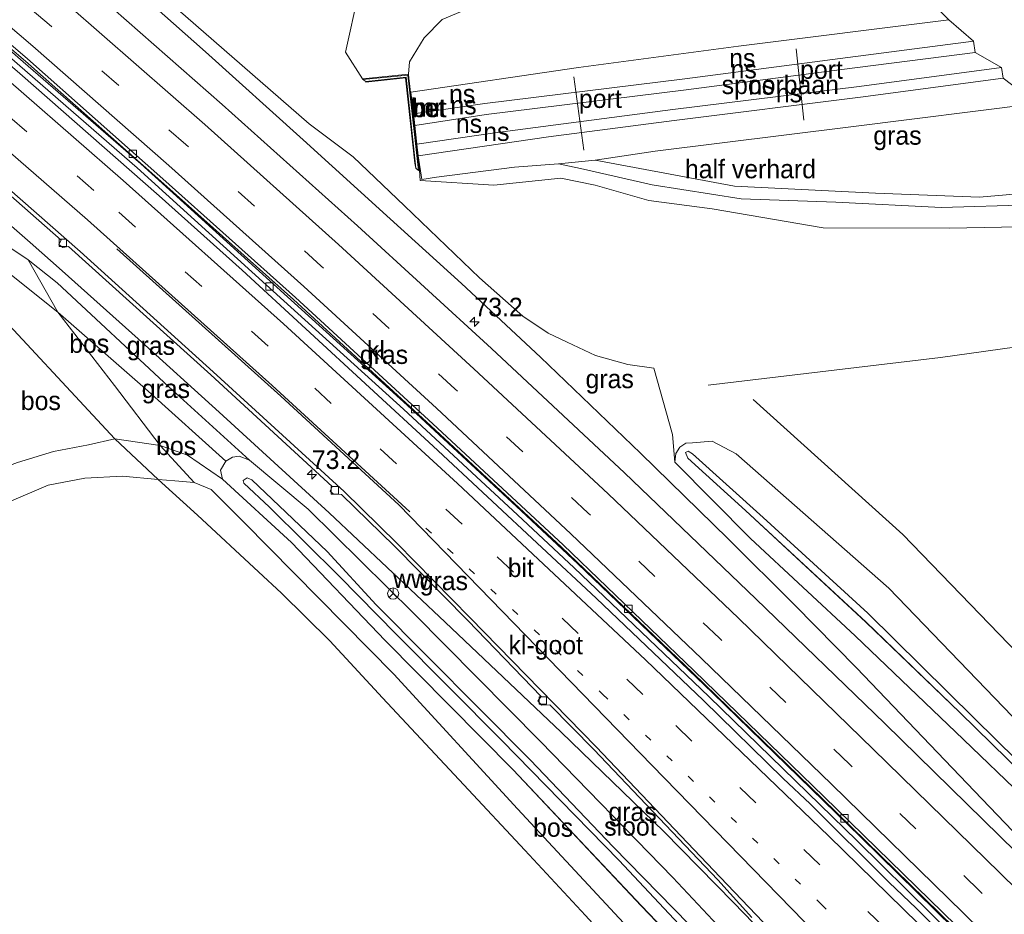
# Model space of a CAD drawing. Header units: millimetres. Extents: x 180000 to 190000, y 466229 to 468626.
# Tile 136 of 202: x 185170 to 185302, y 467972 to 468093. Entities that reach past the tile are written whole.
import ezdxf
from ezdxf.enums import TextEntityAlignment as Align

# ---------------------------------------------------------------- set-up
doc = ezdxf.new("R2010")
doc.units = ezdxf.units.MM
doc.linetypes.add('13strp', pattern=[4, 1, -3])
doc.linetypes.add('39strp', pattern=[12, 3, -9])
for name, color, linetype, lineweight in [('af-b5-muur', 8, 'muur', 18), ('af-bs-rasterhekwerk', 8, 'hekwerk', 18), ('as-bs-kilometr', 13, 'Continuous', 18), ('bp-b5-bomenstruiken', 93, 'Continuous', 18), ('bp-b5-bos', 93, 'Continuous', 18), ('bp-b5-grasland', 93, 'Continuous', 18), ('bw-bs-portaal', 8, 'Continuous', 18), ('bw-bs-rona', 8, 'Continuous', 18), ('gr-bs-geleiderail', 213, 'geleiderail', 18), ('gw-bs-grondwerklijn', 93, 'Continuous', 18), ('gw-bs-insteekwatergang', 93, 'Continuous', 18), ('gw-bs-kruinlijn', 93, 'Continuous', 18), ('gw-bs-teenlijn', 93, 'Continuous', 18), ('kd-bs-opnamedtmgrens', 173, 'Continuous', 18), ('mk-bs-13streep 0.45', 8, '13strp', 18), ('mk-bs-39streep 0.15', 8, '39strp', 18), ('mk-bs-streep 0.15', 8, 'Continuous', 18), ('og-b5-spoor', 253, 'Continuous', 18), ('og-b5-water', 153, 'Continuous', 18), ('og-bs-spoor', 253, 'Continuous', 18), ('vh-b5-verh_soort', 8, 'Continuous', 18), ('wh-bs-kolk', 8, 'Continuous', 18)]:
    doc.layers.add(name, color=color, linetype=linetype, lineweight=lineweight)
doc.styles.add('rtw_iso', font='iso-rtw.shx')
doc.linetypes.add('geleiderail', pattern='A,2,-1,[175,RTW.shx,S=0.5,R=0,X=0,Y=0],-1', length=4)
doc.linetypes.add('hekwerk', pattern='A,7,-1.5,[1,RTW.shx,S=0.75,R=0,X=0,Y=0],-1.5', length=10)
doc.linetypes.add('muur', pattern='A,8,-1,[6,RTW.shx,S=0.75,R=90,X=0,Y=0],-1', length=10)

# ---------------------------------------------------------------- blocks, each defined once
blk = doc.blocks.new('kolk')
blk.add_lwpolyline([(-0.5, -0.5), (0.5, -0.5), (0.5, 0.5), (-0.5, 0.5)], close=True)
blk = doc.blocks.new('wegwijzer')
for q in [(-0.53, -0.53), (0, 0.75), (0.53, -0.53)]:
    blk.add_line((0, 0), q)
blk.add_circle((0, 0), 0.75)
blk = doc.blocks.new('dtbattr')
at = {"style": 'rtw_iso'}
blk.add_attdef('TAG', (0.59, 0.87), '', height=2.5, dxfattribs=at)
blk = doc.blocks.new('dtbattr-r')
at = {"style": 'rtw_iso'}
blk.add_attdef('TAG', text='', height=2.5, dxfattribs=at).set_placement((0, 0), align=Align.MIDDLE_CENTER)
blk = doc.blocks.new('d33az_ACAD_1_FMEBLOCK30')
at = {"layer": 'bp-b5-grasland'}
for points in [[(-48.34, 52.54, 55.12), (-40.47, 45.97, 55.32), (-26.27, 31.97, 55.54), (-9.14, 14.67, 55.89), (8.67, -3.63, 56.12), (26.19, -22.31, 56.45), (47.5, -44.54, 56.66), (51.86, -49.81, 56.65), (52.25, -51, 56.67), (52.04, -52.03, 56.63), (51.34, -52.68, 56.62), (49.82, -53.08, 56.6), (48.01, -52.49, 56.63), (43.24, -48.54, 56.64), (22.18, -25.99, 56.45), (4.43, -7.47, 56.12), (-12.85, 10.87, 55.78), (-30.08, 28.26, 55.55), (-42.7, 41.47, 55.22), (-52, 49.99, 55.16), (-52.25, 51.2, 55.1), (-51.56, 52.43, 55.08), (-50.66, 52.98, 55.07), (-49.75, 53.08, 55.11)], [(46.29, -48.99, 56.18), (47.36, -49.91, 56.18), (48.04, -49.57, 56.18), (47.75, -48.68, 56.18), (43.68, -44.38, 56.08), (30.67, -30.39, 55.86), (16.97, -16.22, 55.53), (0.66, 0.48, 55.4), (-10.51, 12.14, 55.3), (-31.31, 33.08, 54.99), (-37.9, 40.26, 54.87), (-48.02, 49.92, 54.77), (-48.66, 50.18, 54.77), (-49.19, 49.81, 54.77), (-49.12, 49.48, 54.77), (-45.66, 46.25, 54.8), (-36.25, 36.9, 55.01), (-28.6, 29.11, 55.1), (-14.37, 14.8, 55.3), (1.45, -1.33, 55.5), (18.19, -19.21, 55.67), (33.98, -35.38, 55.98)]]:
    blk.add_polyline3d(points, close=True, dxfattribs=at)
blk = doc.blocks.new('d33az_ACAD_1_FMEBLOCK86')
at = {"layer": 'bp-b5-bos'}
for points in [[(-39.6, 43.23, 56.24), (-36.37, 41.53, 56.51), (-15.79, 23.44, 56.68), (16.29, -9.81, 56.98), (33.05, -27.55, 56.99), (44.21, -39.45, 56.58), (44.6, -41.39, 56.73), (44.61, -42.48, 56.73), (43.42, -43.22, 56.75), (42.66, -43.23, 56.75), (39.29, -41.07, 56.81), (31.83, -34.51, 56.82), (15.56, -18.96, 56.72), (2.23, -4.55, 56.41), (-5.71, 3.07, 56.38), (-20.33, 17.03, 56.29), (-34.4, 30.13, 56.13), (-44.61, 40.44, 56.07), (-44.49, 41.6, 56.05), (-43.95, 42.42, 56.04), (-43.13, 42.96, 56.02), (-42.25, 43.04, 56.04)], [(40.15, -39.14, 56.3), (42.23, -40.44, 56.3), (42.53, -40.24, 56.3), (42.76, -39.73, 56.3), (40.19, -38.32, 56.31), (33.4, -32.09, 56.33), (22.96, -21.2, 56.29), (15.76, -13.75, 56.16), (-4.25, 5.91, 55.98), (-18.63, 20.08, 55.72), (-32.7, 32.99, 55.63), (-42.22, 41.53, 55.67), (-42.82, 41.88, 55.67), (-43.16, 41.71, 55.67), (-42.88, 40.98, 55.67), (-35.11, 33.89, 55.65), (-18.86, 18.89, 55.65), (-6.22, 6.69, 55.9), (15.21, -14.24, 56.08), (31.82, -31.46, 56.36)]]:
    blk.add_polyline3d(points, close=True, dxfattribs=at)
blk = doc.blocks.new('dtbattr-l')
at = {"style": 'rtw_iso'}
blk.add_attdef('TAG', (0, 0), '', height=2.5, dxfattribs=at)
blk = doc.blocks.new('hecto')
for p, q in [((0, 0.625), (-0.625, 0)), ((0, -0.625), (0, 0.625)), ((-0.625, 0), (0.625, 0)), ((0.625, 0), (0, -0.625))]:
    blk.add_line(p, q)

msp = doc.modelspace()

# ---------------------------------------------------------------- linework, layer by layer
at = {"layer": 'af-b5-muur'}
msp.add_polyline3d([(185222.17, 468085.2, 46.47), (185222.23, 468084.65, 46.47), (185222.27, 468084.34, 54.06), (185223.63, 468072.27, 53.93), (185223.53, 468072.26, 53.93), (185222.17, 468084.33, 54.06), (185222.13, 468084.64, 54.06), (185222.08, 468085.09, 54.06), (185216.01, 468084.49, 54.06), (185215.96, 468084.59, 49.44)], close=True, dxfattribs=at)
at = {"layer": 'af-bs-rasterhekwerk'}
for points in [[(185216.44, 468084.14, 53.92), (185221.78, 468084.71, 53.92), (185223, 468073.23, 53.95)], [(185151.56, 468060.35, 46.19), (185152.04, 468056.22, 46.45), (185163.64, 468056.45, 53.7), (185164.2, 468055.88, 53.73), (185182.62, 468036.12, 54.68)], [(185380.56, 467935.92, 51.14), (185368.8, 467941.39, 57.27), (185333.17, 467976.45, 57.24), (185309.49, 468001.76, 57.36), (185288.76, 468023.25, 56.64), (185268.6, 468041.41, 56.59)], [(185182.62, 468036.12, 54.68), (185188.46, 468030.62, 55.52), (185193.73, 468025.83, 56.34), (185201.97, 468018.21, 56.63), (185205.05, 468015.35, 56.66), (185211.59, 468008.93, 56.81), (185218.66, 468001.23, 57.02), (185229.64, 467989.53, 57.38), (185237.84, 467980.73, 57.62), (185246.03, 467971.93, 57.71), (185254.25, 467962.96, 57.99), (185261.48, 467955, 58.11), (185271.52, 467943.67, 59.42), (185282.96, 467930.37, 59.81), (185289.47, 467923.01, 59.7), (185296.92, 467914.73, 58.92), (185305.5, 467905.25, 57.77)]]:
    msp.add_polyline3d(points, dxfattribs=at)
at = {"layer": 'bp-b5-bomenstruiken'}
msp.add_polyline3d([(185124.19, 468101.03, 53.91), (185137.13, 468089.43, 54.14), (185150.02, 468078.08, 54.05), (185153.66, 468073.7, 54.13), (185160.3, 468067.47, 54.19), (185161.79, 468066.34, 54.19), (185170.95, 468060.23, 54.35), (185174.92, 468053.15, 54.33), (185164.84, 468061.21, 53.87), (185164.83, 468061.31, 53.87), (185164.7, 468061.81, 53.78), (185152.27, 468060.49, 53.78), (185152.14, 468061.39, 53.78), (185150.2, 468076.29, 53.94), (185149.6, 468076.25, 53.69), (185135.95, 468074.1, 46.75), (185136.02, 468073.58, 46.75), (185136.04, 468073.48, 46.49), (185130.76, 468077.66, 46.88), (185123.22, 468084.07, 47.38), (185119, 468088.11, 47.55), (185115.32, 468091.54, 47.44), (185113.66, 468094.82, 47.93)], dxfattribs=at)
at = {"layer": 'bp-b5-bos'}
for points in [[(185215.45, 468096.11, 50.2), (185213.67, 468088.18, 51.28), (185215.96, 468084.59, 49.44), (185216.01, 468084.49, 54.06), (185216.43, 468084.24, 53.92), (185216.44, 468084.14, 53.92), (185221.78, 468084.71, 53.92), (185223, 468073.23, 53.95), (185223.17, 468072.58, 53.96), (185223.53, 468072.26, 53.93), (185223.63, 468072.27, 53.93), (185223.73, 468070.89, 54.58), (185233.67, 468070.27, 48), (185242.68, 468071.2, 46.82), (185247.32, 468070.29, 46.77), (185254.55, 468068.22, 46.78), (185263.08, 468067.09, 46.82), (185278.05, 468064.54, 46.82), (185295.07, 468064.48, 46.82), (185311.41, 468064.8, 47.02), (185321.28, 468067.18, 46.83), (185335.96, 468053.3, 55.7), (185409.54, 467978.89, 56.67), (185392.18, 467963.6, 57.17)], [(185335.72, 467965, 56.99), (185318.95, 467982.74, 56.98), (185286.88, 468015.99, 56.68), (185266.3, 468034.08, 56.51), (185263.07, 468035.78, 56.24), (185260.41, 468035.59, 56.04), (185259.54, 468035.51, 56.02), (185258.72, 468034.97, 56.04), (185258.17, 468034.15, 56.05), (185258.05, 468032.99, 56.07), (185257.72, 468036.68, 56), (185255.23, 468045.63, 55.76), (185251.71, 468046.12, 55.74), (185247.36, 468047.34, 55.74), (185243.53, 468049.14, 55.74), (185240.99, 468050.35, 55.7), (185237.55, 468052.63, 55.7), (185231.73, 468057.79, 55.69), (185221.62, 468067.51, 55.26), (185214.72, 468074.1, 55.29), (185208.77, 468078.53, 55.17), (185192.13, 468093.04, 54.99)], [(185192.31, 467868.14, 59.88), (185122.74, 468020.77, 55.8), (185152.64, 468022.32, 55.81), (185161.36, 468024.44, 55.93), (185168.69, 468027.77, 56), (185173.62, 468029.88, 56.02), (185178.55, 468030.83, 56.04), (185183.65, 468031.09, 56.04), (185188.46, 468030.62, 55.52), (185193.73, 468025.83, 56.34), (185201.97, 468018.21, 56.63), (185205.05, 468015.35, 56.66), (185211.59, 468008.93, 56.81), (185218.66, 468001.23, 57.02), (185229.64, 467989.53, 57.38), (185237.84, 467980.73, 57.62), (185246.03, 467971.93, 57.71)]]:
    msp.add_polyline3d(points, dxfattribs=at)
for points in [[(185182.56, 468043.29, 54.69), (185188.73, 468035.2, 54.73), (185182.62, 468036.12, 54.68), (185164.2, 468055.88, 53.73), (185164.84, 468061.21, 53.87), (185174.92, 468053.15, 54.33)], [(185149.69, 468026.28, 54.42), (185119.85, 468022.61, 55.38), (185117.32, 468025.11, 54.3), (185148.44, 468030.39, 54.27), (185154.25, 468033.15, 54.23), (185157.24, 468035.88, 54.23), (185160.15, 468039.2, 54.23), (185161.89, 468042.13, 54.16), (185163.2, 468046.59, 54.1), (185164.2, 468055.88, 53.73), (185182.62, 468036.12, 54.68), (185179.07, 468035.32, 54.75), (185174.33, 468034.41, 54.58), (185169.48, 468032.93, 54.55), (185161.8, 468030.12, 54.42), (185154.25, 468027.43, 54.41)], [(185182.62, 468036.12, 54.68), (185188.46, 468030.62, 55.52), (185183.65, 468031.09, 56.04), (185178.55, 468030.83, 56.04), (185173.62, 468029.88, 56.02), (185168.69, 468027.77, 56), (185161.36, 468024.44, 55.93), (185152.64, 468022.32, 55.81), (185122.74, 468020.77, 55.8), (185119.85, 468022.61, 55.38), (185149.69, 468026.28, 54.42), (185154.25, 468027.43, 54.41), (185161.8, 468030.12, 54.42), (185169.48, 468032.93, 54.55), (185174.33, 468034.41, 54.58), (185179.07, 468035.32, 54.75)], [(185188.73, 468035.2, 54.73), (185193.31, 468030.22, 55.99), (185190.71, 468030.47, 55.81), (185188.46, 468030.62, 55.52), (185182.62, 468036.12, 54.68)], [(185289.28, 467924.94, 59.4), (185289.47, 467923.01, 59.7), (185282.96, 467930.37, 59.81), (185271.52, 467943.67, 59.42), (185261.48, 467955, 58.11), (185254.25, 467962.96, 57.99), (185246.03, 467971.93, 57.71), (185237.84, 467980.73, 57.62), (185229.64, 467989.53, 57.38), (185218.66, 468001.23, 57.02), (185211.59, 468008.93, 56.81), (185205.05, 468015.35, 56.66), (185201.97, 468018.21, 56.63), (185193.73, 468025.83, 56.34), (185188.46, 468030.62, 55.52), (185190.71, 468030.47, 55.81), (185193.31, 468030.22, 55.99), (185195.57, 468029.29, 56.08), (185200.01, 468024.85, 56.18), (185220.2, 468004.42, 56.78), (185236.86, 467986.31, 57.38), (185259.49, 467961.94, 57.85), (185276.77, 467943.29, 58.62), (185288.27, 467930.01, 59.08)]]:
    msp.add_polyline3d(points, close=True, dxfattribs=at)
at = {"layer": 'bp-b5-grasland'}
for points in [[(185222.17, 468085.2, 46.47), (185215.96, 468084.59, 49.44), (185213.67, 468088.18, 51.28), (185215.45, 468096.11, 50.2), (185216.52, 468098.42, 50.68), (185220.35, 468100.71, 50.33), (185223.54, 468101.94, 49.76), (185229.54, 468104.08, 49.67), (185246.82, 468107.08, 49.73), (185277.1, 468110.16, 50.71), (185285.76, 468101.58, 46.86), (185275.21, 468100.86, 46.86), (185258.01, 468100.52, 46.84), (185247.33, 468099.25, 46.69), (185239.76, 468098.06, 46.65), (185235.08, 468096.43, 46.59), (185231.1, 468094.43, 46.59), (185226.69, 468092.58, 46.58), (185224.27, 468090.11, 46.58), (185222.32, 468086.86, 46.59)], [(185318.08, 468070.33, 46.77), (185299.1, 468068.65, 46.75), (185285.08, 468069.18, 46.65), (185266.07, 468070.15, 46.61), (185247.33, 468073.64, 46.73), (185255.39, 468074.86, 46.67), (185281.77, 468078.13, 46.82), (185306.78, 468081.29, 46.81)], [(185189.9, 468043.1, 54.93), (185200.76, 468033.22, 55.12), (185199.35, 468033.76, 55.11), (185198.44, 468033.66, 55.07), (185197.54, 468033.11, 55.08), (185187.1, 468042.52, 54.48), (185174.92, 468053.15, 54.33), (185170.95, 468060.23, 54.35), (185174.85, 468057.12, 54.66)], [(185196.85, 468031.88, 55.1), (185197.1, 468030.67, 55.16), (185192.38, 468033.92, 54.8), (185188.73, 468035.2, 54.73), (185182.56, 468043.29, 54.69), (185174.92, 468053.15, 54.33), (185187.1, 468042.52, 54.48), (185197.54, 468033.11, 55.08)]]:
    msp.add_polyline3d(points, close=True, dxfattribs=at)
for points in [[(185151.63, 468103.17, 54.28), (185170.58, 468086.98, 54.51), (185188.79, 468070.8, 54.86), (185206.66, 468054.86, 55.12), (185225.19, 468037.88, 55.43), (185242.74, 468021.56, 55.71), (185260.47, 468004.62, 55.9), (185277.9, 467987.68, 56.15), (185295.68, 467970.29, 56.39)], [(185275.29, 467958.37, 56.45), (185257.77, 467977.05, 56.12), (185239.96, 467995.35, 55.89), (185222.83, 468012.65, 55.54), (185208.63, 468026.65, 55.32), (185200.76, 468033.22, 55.12), (185189.9, 468043.1, 54.93), (185174.85, 468057.12, 54.66), (185170.95, 468060.23, 54.35), (185161.79, 468066.34, 54.19), (185160.3, 468067.47, 54.19), (185153.66, 468073.7, 54.13), (185150.02, 468078.08, 54.05), (185137.13, 468089.43, 54.14), (185124.19, 468101.03, 53.91)], [(185301.18, 467962.34, 56.8), (185290.55, 467972.92, 56.66), (185286.93, 467976.37, 56.65), (185276.28, 467986.94, 56.48), (185272.66, 467990.38, 56.44), (185261.93, 468000.86, 56.25), (185247.46, 468014.67, 56.05), (185225.5, 468035.11, 55.75), (185199.77, 468058.83, 55.35), (185188.58, 468068.82, 55.17), (185169.8, 468085.32, 54.88), (185150.82, 468101.6, 54.52)], [(185285.76, 468101.58, 46.86), (185294.97, 468092.52, 46.76), (185266.64, 468088.98, 46.73), (185245.05, 468086.12, 46.73), (185222.49, 468082.81, 46.6), (185222.82, 468079.86, 46.91), (185223, 468078.32, 46.91), (185223.28, 468075.81, 47.04), (185223.46, 468074.2, 47.05), (185223.95, 468071.05, 46.67), (185225.93, 468071.33, 46.67), (185236.46, 468072.7, 46.67), (185242.39, 468073.14, 46.64), (185245.33, 468072.5, 46.64), (185254.98, 468070.3, 46.69), (185266.99, 468068.43, 46.68), (185279.76, 468067.99, 46.65), (185293.99, 468067.26, 46.71), (185305.95, 468067.61, 46.65)], [(185321.8, 467962.94, 56.94), (185304.04, 467980.45, 56.75), (185286.33, 467997.78, 56.47), (185268.98, 468014.58, 56.26), (185251.28, 468031.52, 55.97), (185233.37, 468048.26, 55.83), (185215.28, 468064.79, 55.58), (185197.05, 468081.14, 55.2), (185178.64, 468097.32, 54.86)], [(185192.13, 468093.04, 54.99), (185208.77, 468078.53, 55.17), (185214.72, 468074.1, 55.29), (185221.62, 468067.51, 55.26), (185231.73, 468057.79, 55.69), (185237.55, 468052.63, 55.7), (185240.99, 468050.35, 55.7), (185243.53, 468049.14, 55.74), (185247.36, 468047.34, 55.74), (185251.71, 468046.12, 55.74), (185255.23, 468045.63, 55.76), (185257.72, 468036.68, 56), (185258.05, 468032.99, 56.07), (185268.26, 468022.68, 56.13), (185282.34, 468009.57, 56.29), (185296.95, 467995.62, 56.38), (185304.89, 467988, 56.41), (185318.23, 467973.59, 56.72), (185339.51, 467951.56, 56.88)], [(185141.16, 468092.6, 54.18), (185152.35, 468082.92, 54.25), (185151.79, 468082.37, 54.25), (185152.2, 468082, 54.25), (185153.3, 468082.1, 54.33), (185159.93, 468076.41, 54.45), (185175.38, 468062.88, 54.76), (185175.08, 468062.29, 54.76), (185175.58, 468061.86, 54.76), (185176.35, 468062, 54.77), (185195.56, 468044.74, 55.16), (185211.9, 468029.69, 55.33), (185211.61, 468029.06, 55.35), (185212.04, 468028.7, 55.35), (185213.15, 468028.62, 55.37), (185220.27, 468021.65, 55.57), (185230.17, 468011.63, 55.68), (185240.04, 468001.4, 55.82), (185239.6, 468000.81, 55.78), (185240.1, 468000.25, 55.78), (185241.21, 468000.31, 55.8), (185247.14, 467994.26, 55.89), (185263.83, 467976.71, 56.05), (185268.4, 467971.66, 56.09)], [(185311.41, 468064.8, 47.02), (185295.07, 468064.48, 46.82), (185278.05, 468064.54, 46.82), (185263.08, 468067.09, 46.82), (185254.55, 468068.22, 46.78), (185247.32, 468070.29, 46.77), (185242.68, 468071.2, 46.82), (185233.67, 468070.27, 48), (185223.73, 468070.89, 54.58), (185223.63, 468072.27, 53.93), (185222.27, 468084.34, 54.06), (185222.23, 468084.65, 46.47), (185222.17, 468085.2, 46.47), (185222.32, 468086.86, 46.59), (185224.27, 468090.11, 46.58), (185226.69, 468092.58, 46.58)], [(185259.49, 467961.94, 57.85), (185236.86, 467986.31, 57.38), (185220.2, 468004.42, 56.78), (185200.01, 468024.85, 56.18), (185195.57, 468029.29, 56.08), (185193.31, 468030.22, 55.99), (185188.73, 468035.2, 54.73), (185192.38, 468033.92, 54.8), (185197.1, 468030.67, 55.16), (185206.4, 468022.15, 55.22), (185219.02, 468008.94, 55.55), (185236.25, 467991.55, 55.78), (185253.54, 467973.21, 56.12), (185271.28, 467954.69, 56.45)]]:
    msp.add_polyline3d(points, dxfattribs=at)
at = {"layer": 'bw-bs-portaal'}
for points in [[(185275.45, 468079.04, 54.42), (185274.4, 468088.63, 54.42)], [(185245.8, 468075, 53.55), (185244.45, 468084.84, 53.55)]]:
    msp.add_polyline3d(points, dxfattribs=at)
at = {"layer": 'gr-bs-geleiderail'}
for points in [[(185111.62, 468158.63, 53.88), (185118.12, 468152.87, 54.36), (185123.3, 468148.39, 54.56), (185125.78, 468146.22, 54.79), (185130.91, 468142.09, 54.79), (185144.45, 468131.11, 54.86), (185156.49, 468121.12, 55.15), (185169.94, 468109.91, 55.24), (185182.28, 468099.34, 55.33), (185194.83, 468088.21, 55.46), (185207.98, 468076.38, 55.83), (185219.68, 468065.74, 56.18), (185229.29, 468057.04, 56.17), (185239.96, 468047.1, 56.36), (185253.43, 468034.16, 56.75), (185265.24, 468022.66, 56.92), (185274.15, 468013.74, 57.24), (185282.53, 468005.27, 57.32), (185299.41, 467987.64, 57.48), (185316.01, 467970.29, 57.61), (185329.41, 467956.47, 57.59), (185346.26, 467939.67, 57.5)], [(185099.01, 468144.89, 54.22), (185104.29, 468140.77, 54.35), (185122.86, 468125.92, 54.63), (185142.75, 468109.55, 55), (185157.98, 468096.68, 55.08), (185169.8, 468086.35, 55.33), (185185.63, 468072.61, 55.67), (185203, 468056.86, 55.91), (185221.48, 468040.11, 56.3), (185236.86, 468025.89, 56.39), (185244.49, 468018.75, 56.58), (185262.61, 468001.42, 56.66), (185282.61, 467981.98, 57.16), (185302.66, 467962.25, 57.44), (185336.6, 467928.78, 57.55)], [(185099.5, 468145.42, 54.26), (185104.74, 468141.34, 54.39), (185123.31, 468126.47, 54.67), (185143.21, 468110.1, 55.04), (185158.45, 468097.22, 55.13), (185170.27, 468086.89, 55.37), (185186.11, 468073.15, 55.71), (185203.48, 468057.4, 55.95), (185221.97, 468040.64, 56.34), (185237.35, 468026.42, 56.43), (185244.99, 468019.27, 56.62), (185263.11, 468001.93, 56.7), (185283.11, 467982.49, 57.2), (185303.16, 467962.76, 57.49), (185337.1, 467929.29, 57.59)], [(185087.44, 468132.28, 53.78), (185096.8, 468124.9, 54.02), (185113.7, 468111.38, 54.35), (185131.93, 468096.37, 54.66), (185150.14, 468080.96, 54.9), (185171.18, 468062.55, 55.27), (185175.51, 468058.73, 55.32), (185185.77, 468049.58, 55.26), (185196.65, 468039.71, 55.6), (185211.46, 468026.16, 55.84), (185227.1, 468011.41, 56.13), (185242.73, 467996.63, 56.41), (185256.57, 467983.24, 56.74), (185265.97, 467973.67, 56.84), (185276.68, 467962.57, 56.98), (185290.39, 467948.76, 57.11), (185306.51, 467932.62, 57.2), (185326.46, 467912.75, 57.4)]]:
    msp.add_polyline3d(points, dxfattribs=at)
at = {"layer": 'gw-bs-grondwerklijn'}
msp.add_polyline3d([(185335.96, 468053.3, 55.7), (185322.43, 468051.07, 56.29), (185293.83, 468047.06, 56.04), (185262.54, 468043.35, 56.64)], dxfattribs=at)
at = {"layer": 'gw-bs-insteekwatergang'}
for points in [[(185263.07, 468035.78, 56.24), (185260.41, 468035.59, 56.04), (185259.54, 468035.51, 56.02), (185258.72, 468034.97, 56.04), (185258.17, 468034.15, 56.05), (185258.05, 468032.99, 56.07), (185268.26, 468022.68, 56.13), (185282.34, 468009.57, 56.29), (185296.95, 467995.62, 56.38), (185304.89, 467988, 56.41), (185318.23, 467973.59, 56.72), (185334.49, 467958.04, 56.82), (185341.96, 467951.48, 56.81), (185345.33, 467949.32, 56.75), (185346.08, 467949.33, 56.75), (185347.27, 467950.07, 56.73), (185347.27, 467951.16, 56.73), (185346.87, 467953.1, 56.58), (185335.72, 467965, 56.99), (185318.95, 467982.74, 56.98), (185286.88, 468015.99, 56.68), (185266.3, 468034.08, 56.51), (185263.07, 468035.78, 56.24)], [(185296.6, 467936.14, 56.66), (185300.96, 467930.87, 56.65), (185301.35, 467929.68, 56.67), (185301.14, 467928.65, 56.63), (185300.44, 467928, 56.62), (185298.92, 467927.6, 56.6), (185297.11, 467928.19, 56.63), (185292.34, 467932.14, 56.64), (185271.28, 467954.69, 56.45), (185253.54, 467973.21, 56.12), (185236.25, 467991.55, 55.78), (185219.02, 468008.94, 55.55), (185206.4, 468022.15, 55.22), (185197.1, 468030.67, 55.16), (185196.85, 468031.88, 55.1), (185197.54, 468033.11, 55.08), (185198.44, 468033.66, 55.07), (185199.35, 468033.76, 55.11), (185200.76, 468033.22, 55.12), (185208.63, 468026.65, 55.32)], [(185296.6, 467936.14, 56.66), (185275.29, 467958.37, 56.45), (185257.77, 467977.05, 56.12), (185239.96, 467995.35, 55.89), (185222.83, 468012.65, 55.54), (185208.63, 468026.65, 55.32)]]:
    msp.add_polyline3d(points, dxfattribs=at)
at = {"layer": 'gw-bs-kruinlijn'}
for points in [[(185255.23, 468045.63, 55.76), (185251.71, 468046.12, 55.74), (185247.36, 468047.34, 55.74), (185243.53, 468049.14, 55.74), (185240.99, 468050.35, 55.7), (185237.55, 468052.63, 55.7), (185231.73, 468057.79, 55.69), (185221.62, 468067.51, 55.26), (185214.72, 468074.1, 55.29), (185208.77, 468078.53, 55.17), (185192.13, 468093.04, 54.99), (185176.98, 468106.15, 54.73), (185161.56, 468119.44, 54.61), (185146.17, 468131.75, 54.34), (185128.63, 468145.87, 54.1), (185114.18, 468157.46, 53.75), (185112.07, 468159.12, 53.73)], [(185200.76, 468033.22, 55.12), (185189.9, 468043.1, 54.93), (185174.85, 468057.12, 54.66), (185170.95, 468060.23, 54.35), (185161.79, 468066.34, 54.19), (185160.3, 468067.47, 54.19), (185153.66, 468073.7, 54.13), (185150.02, 468078.08, 54.05), (185137.13, 468089.43, 54.14)], [(185122.74, 468020.77, 55.8), (185152.64, 468022.32, 55.81), (185161.36, 468024.44, 55.93), (185168.69, 468027.77, 56), (185173.62, 468029.88, 56.02), (185178.55, 468030.83, 56.04), (185183.65, 468031.09, 56.04), (185188.46, 468030.62, 55.52), (185190.71, 468030.47, 55.81), (185193.31, 468030.22, 55.99), (185195.57, 468029.29, 56.08), (185200.01, 468024.85, 56.18), (185220.2, 468004.42, 56.78), (185236.86, 467986.31, 57.38), (185259.49, 467961.94, 57.85), (185276.77, 467943.29, 58.62), (185288.27, 467930.01, 59.08), (185293.83, 467923.59, 59.31), (185298.57, 467918.89, 59.01), (185301.25, 467916.45, 58.55)]]:
    msp.add_polyline3d(points, dxfattribs=at)
at = {"layer": 'gw-bs-teenlijn'}
for points in [[(185222.17, 468085.2, 46.47), (185222.32, 468086.86, 46.59), (185224.27, 468090.11, 46.58), (185226.69, 468092.58, 46.58), (185231.1, 468094.43, 46.59)], [(185164.84, 468061.21, 53.87), (185174.92, 468053.15, 54.33), (185187.1, 468042.52, 54.48), (185197.54, 468033.11, 55.08)], [(185119.85, 468022.61, 55.38), (185149.69, 468026.28, 54.42), (185154.25, 468027.43, 54.41), (185161.8, 468030.12, 54.42), (185169.48, 468032.93, 54.55), (185174.33, 468034.41, 54.58), (185179.07, 468035.32, 54.75), (185182.62, 468036.12, 54.68)], [(185197.1, 468030.67, 55.16), (185192.38, 468033.92, 54.8), (185188.73, 468035.2, 54.73), (185182.62, 468036.12, 54.68)]]:
    msp.add_polyline3d(points, dxfattribs=at)
at = {"layer": 'kd-bs-opnamedtmgrens'}
msp.add_polyline3d([(185417.42, 467971.32, 51.26), (185409.54, 467978.89, 56.67), (185335.96, 468053.3, 55.7), (185321.28, 468067.18, 46.83), (185319.2, 468069.21, 46.69), (185318.08, 468070.33, 46.77), (185306.78, 468081.29, 46.81), (185302.29, 468084.66, 47.21), (185302.08, 468086.12, 47.21), (185298.5, 468088.15, 47.09), (185298.29, 468089.64, 47.09), (185294.97, 468092.52, 46.76), (185285.76, 468101.58, 46.86), (185277.1, 468110.16, 50.71), (185274.84, 468112.23, 50.44), (185270.43, 468115.49, 48.29), (185266.23, 468120.09, 48.52), (185263.09, 468123.03, 48.38), (185260.06, 468126.17, 48.45), (185246.77, 468136.88, 53.4), (185189.27, 468183.33, 51.58), (185185.96, 468186.25, 51.48), (185157.83, 468208.99, 50.49)], dxfattribs=at)
at = {"layer": 'mk-bs-13streep 0.45'}
msp.add_polyline3d([(185224.52, 468024.09, 55.68), (185248.31, 468001.75, 56.06), (185277.73, 467973.5, 56.49), (185310.27, 467941.53, 56.92), (185342.82, 467908.98, 57.32), (185367.08, 467884.42, 57.61)], dxfattribs=at)
at = {"layer": 'mk-bs-39streep 0.15'}
for points in [[(185377.59, 467897.1, 57.56), (185368.49, 467906.3, 57.44), (185351.31, 467923.59, 57.3), (185333.99, 467940.86, 57.08), (185316.57, 467958.06, 56.95), (185299.12, 467975.21, 56.72), (185281.64, 467992.24, 56.51), (185264.05, 468009.27, 56.24), (185246.34, 468026.17, 56), (185228.41, 468042.84, 55.77), (185210.37, 468059.41, 55.44), (185192.15, 468075.76, 55.19), (185173.76, 468091.89, 54.91), (185155.13, 468107.82, 54.65), (185136.33, 468123.53, 54.29), (185117.36, 468138.94, 53.97), (185103.58, 468149.87, 53.74)], [(185094.81, 468140.31, 53.54), (185097.83, 468137.96, 53.59), (185117.57, 468122.23, 53.94), (185136.92, 468106.34, 54.26), (185159.43, 468087.3, 54.65), (185183.16, 468066.64, 55.07), (185209.55, 468042.92, 55.48), (185234.13, 468020.22, 55.86), (185258.17, 467997.5, 56.23), (185288.17, 467968.5, 56.67), (185317, 467940.06, 57.05), (185351.29, 467905.69, 57.46), (185369.45, 467887.28, 57.67)]]:
    msp.add_polyline3d(points, dxfattribs=at)
at = {"layer": 'mk-bs-streep 0.15'}
for points in [[(185379.94, 467899.94, 57.42), (185371.06, 467908.93, 57.37), (185353.89, 467926.2, 57.33), (185336.76, 467943.29, 57.05), (185319.06, 467960.77, 56.89), (185301.83, 467977.69, 56.68), (185284.75, 467994.33, 56.51), (185266.61, 468011.97, 56.26), (185249.08, 468028.69, 55.98), (185230.99, 468045.52, 55.77), (185212.73, 468062.27, 55.51), (185194.71, 468078.44, 55.21), (185176.22, 468094.59, 55.01), (185157.73, 468110.44, 54.74), (185138.73, 468126.31, 54.41), (185119.83, 468141.63, 54.03), (185106.07, 468152.58, 53.77)], [(185375.27, 467894.3, 57.55), (185366.34, 467903.36, 57.44), (185349.23, 467920.53, 57.31), (185331.54, 467938.2, 57.02), (185314.28, 467955.21, 56.76), (185296.88, 467972.28, 56.57), (185279.15, 467989.6, 56.35), (185261.63, 468006.54, 56.06), (185244.02, 468023.34, 55.84), (185225.93, 468040.23, 55.44), (185208.05, 468056.64, 55.24), (185189.87, 468072.92, 55), (185171.56, 468088.97, 54.73), (185152.8, 468105.02, 54.47), (185134.1, 468120.63, 54.14), (185115.16, 468136.04, 53.7), (185101.09, 468147.16, 53.61)], [(185097.23, 468142.94, 53.65), (185106.38, 468135.79, 53.82), (185124.82, 468120.96, 54.13), (185143.32, 468105.65, 54.44), (185163.63, 468088.42, 54.79), (185183.75, 468070.88, 55.13), (185205.34, 468051.59, 55.45), (185228.77, 468030.11, 55.82), (185254.08, 468006.34, 56.21), (185278.8, 467982.6, 56.58), (185306.86, 467955.19, 56.96), (185341.11, 467921.06, 57.39), (185371.76, 467890.07, 57.77)], [(185092.38, 468137.66, 53.43), (185093.91, 468136.48, 53.46), (185114.76, 468119.87, 53.82), (185133.99, 468104.11, 54.16), (185156.75, 468084.87, 54.56), (185178.92, 468065.59, 54.95), (185203.81, 468043.29, 55.34), (185222.33, 468026.29, 55.64)], [(185182.89, 468061.69, 55.01), (185204.98, 468041.85, 55.36), (185220.88, 468027.22, 55.62), (185254.97, 467992.18, 56.13), (185289.11, 467957.13, 56.6), (185323.75, 467922.67, 57.04), (185357.3, 467888.9, 57.45), (185364.59, 467881.41, 57.54)]]:
    msp.add_polyline3d(points, dxfattribs=at)
at = {"layer": 'og-b5-spoor'}
msp.add_polyline3d([(185225.93, 468071.33, 46.67), (185223.95, 468071.05, 46.67), (185223.46, 468074.2, 47.05), (185223.28, 468075.81, 47.04), (185223, 468078.32, 46.91), (185222.82, 468079.86, 46.91), (185222.49, 468082.81, 46.6), (185245.05, 468086.12, 46.73), (185266.64, 468088.98, 46.73), (185294.97, 468092.52, 46.76), (185298.29, 468089.64, 47.09), (185298.5, 468088.15, 47.09), (185302.08, 468086.12, 47.21), (185302.29, 468084.66, 47.21), (185306.78, 468081.29, 46.81), (185281.77, 468078.13, 46.82), (185255.39, 468074.86, 46.67), (185247.33, 468073.64, 46.73), (185242.39, 468073.14, 46.64), (185236.46, 468072.7, 46.67)], close=True, dxfattribs=at)
at = {"layer": 'og-b5-water'}
for points in [[(185345.19, 467952.3, 56.3), (185344.89, 467952.11, 56.3), (185342.81, 467953.41, 56.3), (185334.48, 467961.09, 56.36), (185317.87, 467978.31, 56.08), (185296.44, 467999.24, 55.9), (185283.81, 468011.44, 55.65), (185267.56, 468026.44, 55.65), (185259.79, 468033.52, 55.67), (185259.5, 468034.26, 55.67), (185259.84, 468034.43, 55.67), (185260.45, 468034.08, 55.67), (185269.96, 468025.54, 55.63), (185284.04, 468012.63, 55.72), (185298.42, 467998.45, 55.98), (185318.42, 467978.8, 56.16), (185325.62, 467971.35, 56.29), (185336.07, 467960.46, 56.33), (185342.85, 467954.23, 56.31), (185345.42, 467952.82, 56.3)], [(185297.14, 467931.11, 56.18), (185296.46, 467930.77, 56.18), (185295.39, 467931.69, 56.18), (185283.08, 467945.3, 55.98), (185267.29, 467961.47, 55.67), (185250.55, 467979.35, 55.5), (185234.73, 467995.48, 55.3), (185220.5, 468009.79, 55.1), (185212.85, 468017.58, 55.01), (185203.44, 468026.93, 54.8), (185199.98, 468030.16, 54.77), (185199.91, 468030.49, 54.77), (185200.44, 468030.86, 54.77), (185201.08, 468030.6, 54.77), (185211.2, 468020.94, 54.87), (185217.79, 468013.76, 54.99), (185238.59, 467992.82, 55.3), (185249.76, 467981.16, 55.4), (185266.07, 467964.46, 55.53), (185279.77, 467950.29, 55.86), (185292.78, 467936.3, 56.08), (185296.85, 467932, 56.18)]]:
    msp.add_polyline3d(points, close=True, dxfattribs=at)
at = {"layer": 'og-bs-spoor'}
for points in [[(185298.29, 468089.64, 47.09), (185280.32, 468087.35, 46.97), (185259.38, 468084.61, 46.91), (185232.43, 468081.27, 46.91)], [(185298.5, 468088.15, 47.09), (185280.53, 468085.86, 46.97), (185259.58, 468083.11, 46.91), (185232.61, 468079.77, 46.91)], [(185302.08, 468086.12, 47.21), (185282.88, 468083.57, 47.12), (185257.77, 468080.44, 47.05), (185233.82, 468077.32, 47.04)], [(185302.29, 468084.66, 47.21), (185283.08, 468082.11, 47.12), (185257.96, 468078.97, 47.05), (185241.02, 468076.76, 47.05)], [(185222.82, 468079.86, 46.91), (185232.43, 468081.27, 46.91)], [(185223, 468078.32, 46.91), (185232.61, 468079.77, 46.91)], [(185223.28, 468075.81, 47.04), (185233.82, 468077.32, 47.04)], [(185223.46, 468074.2, 47.05), (185241.02, 468076.76, 47.05)]]:
    msp.add_polyline3d(points, dxfattribs=at)
at = {"layer": 'vh-b5-verh_soort'}
for points in [[(185151.89, 468103.52, 54.33), (185170.86, 468087.27, 54.58), (185189.08, 468071.12, 54.93), (185206.95, 468055.16, 55.17), (185225.44, 468038.14, 55.49), (185243, 468021.86, 55.76), (185260.67, 468004.87, 55.97), (185278.13, 467987.96, 56.26), (185295.94, 467970.56, 56.46), (185313.86, 467952.74, 56.81), (185319.61, 467947.07, 56.79), (185320.29, 467946.25, 56.89), (185320.16, 467946.09, 56.89), (185313.66, 467952.58, 56.75), (185295.68, 467970.29, 56.39), (185277.9, 467987.68, 56.15), (185260.47, 468004.62, 55.9), (185242.74, 468021.56, 55.71), (185225.19, 468037.88, 55.43), (185206.66, 468054.86, 55.12), (185188.79, 468070.8, 54.86), (185170.58, 468086.98, 54.51), (185151.63, 468103.17, 54.28)], [(185295.94, 467970.56, 56.46), (185278.13, 467987.96, 56.26), (185260.67, 468004.87, 55.97), (185243, 468021.86, 55.76), (185225.44, 468038.14, 55.49), (185206.95, 468055.16, 55.17), (185189.08, 468071.12, 54.93), (185170.86, 468087.27, 54.58), (185151.89, 468103.52, 54.33)], [(185150.82, 468101.6, 54.52), (185169.8, 468085.32, 54.88), (185188.58, 468068.82, 55.17), (185199.77, 468058.83, 55.35), (185225.5, 468035.11, 55.75), (185247.46, 468014.67, 56.05), (185261.93, 468000.86, 56.25), (185272.66, 467990.38, 56.44), (185276.28, 467986.94, 56.48), (185286.93, 467976.37, 56.65), (185290.55, 467972.92, 56.66), (185301.18, 467962.34, 56.8)], [(185178.64, 468097.32, 54.86), (185197.05, 468081.14, 55.2), (185215.28, 468064.79, 55.58), (185233.37, 468048.26, 55.83), (185251.28, 468031.52, 55.97), (185268.98, 468014.58, 56.26), (185286.33, 467997.78, 56.47), (185304.04, 467980.45, 56.75), (185321.8, 467962.94, 56.94)], [(185280.55, 467959.96, 56.36), (185264.14, 467977.09, 56.09), (185247.45, 467994.62, 55.88), (185230.49, 468012.03, 55.71), (185220.59, 468022.08, 55.6), (185213.5, 468029, 55.41), (185195.84, 468045.14, 55.18), (185177.95, 468061.34, 54.93), (185160.22, 468076.81, 54.49), (185141.42, 468092.96, 54.21)], [(185141.42, 468092.96, 54.21), (185160.22, 468076.81, 54.49), (185177.95, 468061.34, 54.93), (185195.84, 468045.14, 55.18), (185213.5, 468029, 55.41), (185220.59, 468022.08, 55.6), (185230.49, 468012.03, 55.71), (185247.45, 467994.62, 55.88), (185264.14, 467977.09, 56.09), (185280.55, 467959.96, 56.36)], [(185268.4, 467971.66, 56.09), (185263.83, 467976.71, 56.05), (185247.14, 467994.26, 55.89), (185241.21, 468000.31, 55.8), (185240.1, 468000.25, 55.78), (185239.6, 468000.81, 55.78), (185240.04, 468001.4, 55.82), (185230.17, 468011.63, 55.68), (185220.27, 468021.65, 55.57), (185213.15, 468028.62, 55.37), (185212.04, 468028.7, 55.35), (185211.61, 468029.06, 55.35), (185211.9, 468029.69, 55.33), (185195.56, 468044.74, 55.16), (185176.35, 468062, 54.77), (185175.58, 468061.86, 54.76), (185175.08, 468062.29, 54.76), (185175.38, 468062.88, 54.76), (185159.93, 468076.41, 54.45), (185153.3, 468082.1, 54.33), (185152.2, 468082, 54.25), (185151.79, 468082.37, 54.25), (185152.35, 468082.92, 54.25), (185141.16, 468092.6, 54.18)]]:
    msp.add_polyline3d(points, dxfattribs=at)
for points in [[(185222.08, 468085.09, 54.06), (185222.13, 468084.64, 54.06), (185222.17, 468084.33, 54.06), (185223.53, 468072.26, 53.93), (185223.17, 468072.58, 53.96), (185221.87, 468084.82, 53.92), (185216.43, 468084.24, 53.92), (185216.01, 468084.49, 54.06)], [(185221.87, 468084.82, 53.92), (185223.17, 468072.58, 53.96), (185223, 468073.23, 53.95), (185221.78, 468084.71, 53.92), (185216.44, 468084.14, 53.92), (185216.43, 468084.24, 53.92)], [(185285.08, 468069.18, 46.65), (185299.1, 468068.65, 46.75), (185318.08, 468070.33, 46.77), (185319.2, 468069.21, 46.69), (185305.95, 468067.61, 46.65), (185293.99, 468067.26, 46.71), (185279.76, 468067.99, 46.65), (185266.99, 468068.43, 46.68), (185254.98, 468070.3, 46.69), (185245.33, 468072.5, 46.64), (185242.39, 468073.14, 46.64), (185247.33, 468073.64, 46.73), (185266.07, 468070.15, 46.61)]]:
    msp.add_polyline3d(points, close=True, dxfattribs=at)

# ---------------------------------------------------------------- block references
at = {"layer": 'af-b5-muur'}
ref = msp.add_blockref('dtbattr-r', (185222.85, 468078.73, 52.05), dxfattribs=at)
ref.add_attrib('TAG', 'mr', dxfattribs={"layer": '0', "height": 2.5, "style": 'rtw_iso'}).set_placement((185222.85, 468078.73, 52.05), align=Align.BOTTOM_LEFT)
at = {"layer": 'as-bs-kilometr'}
ref = msp.add_blockref('dtbattr', (185231.05, 468051.86, 55.86), dxfattribs=at)
ref.add_attrib('TAG', '73.2', dxfattribs={"layer": '0', "height": 2.5, "style": 'rtw_iso'}).set_placement((185231.05, 468051.86, 55.86), align=Align.BOTTOM_LEFT)
for p in [(185231.05, 468051.86, 55.86), (185209.14, 468031.3, 55.38)]:
    msp.add_blockref('hecto', p, dxfattribs=at)
ref = msp.add_blockref('dtbattr', (185209.14, 468031.3, 55.38), dxfattribs=at)
ref.add_attrib('TAG', '73.2', dxfattribs={"layer": '0', "height": 2.5, "style": 'rtw_iso'}).set_placement((185209.14, 468031.3, 55.38), align=Align.BOTTOM_LEFT)
at = {"layer": 'bp-b5-bos'}
ref = msp.add_blockref('dtbattr-r', (185176.46, 468046.94, 54.34), dxfattribs=at)
ref.add_attrib('TAG', 'bos', dxfattribs={"layer": '0', "height": 2.5, "style": 'rtw_iso'}).set_placement((185176.46, 468046.94, 54.34), align=Align.BOTTOM_LEFT)
ref = msp.add_blockref('dtbattr-r', (185169.94, 468039.24, 54.4), dxfattribs=at)
ref.add_attrib('TAG', 'bos', dxfattribs={"layer": '0', "height": 2.5, "style": 'rtw_iso'}).set_placement((185169.94, 468039.24, 54.4), align=Align.BOTTOM_LEFT)
ref = msp.add_blockref('dtbattr-r', (185188.17, 468033.17, 55.35), dxfattribs=at)
ref.add_attrib('TAG', 'bos', dxfattribs={"layer": '0', "height": 2.5, "style": 'rtw_iso'}).set_placement((185188.17, 468033.17, 55.35), align=Align.BOTTOM_LEFT)
msp.add_blockref('d33az_ACAD_1_FMEBLOCK86', (185302.66, 467992.55), dxfattribs=at)
ref = msp.add_blockref('dtbattr-r', (185238.96, 467981.78, 57.5), dxfattribs=at)
ref.add_attrib('TAG', 'bos', dxfattribs={"layer": '0', "height": 2.5, "style": 'rtw_iso'}).set_placement((185238.96, 467981.78, 57.5), align=Align.BOTTOM_LEFT)
at = {"layer": 'bp-b5-grasland'}
ref = msp.add_blockref('dtbattr-r', (185284.79, 468074.97, 46.73), dxfattribs=at)
ref.add_attrib('TAG', 'gras', dxfattribs={"layer": '0', "height": 2.5, "style": 'rtw_iso'}).set_placement((185284.79, 468074.97, 46.73), align=Align.BOTTOM_LEFT)
ref = msp.add_blockref('dtbattr-r', (185184.21, 468046.67, 54.79), dxfattribs=at)
ref.add_attrib('TAG', 'gras', dxfattribs={"layer": '0', "height": 2.5, "style": 'rtw_iso'}).set_placement((185184.21, 468046.67, 54.79), align=Align.BOTTOM_LEFT)
ref = msp.add_blockref('dtbattr-r', (185215.61, 468045.45, 55.56), dxfattribs=at)
ref.add_attrib('TAG', 'gras', dxfattribs={"layer": '0', "height": 2.5, "style": 'rtw_iso'}).set_placement((185215.61, 468045.45, 55.56), align=Align.BOTTOM_LEFT)
ref = msp.add_blockref('dtbattr-r', (185246.02, 468042.19, 55.83), dxfattribs=at)
ref.add_attrib('TAG', 'gras', dxfattribs={"layer": '0', "height": 2.5, "style": 'rtw_iso'}).set_placement((185246.02, 468042.19, 55.83), align=Align.BOTTOM_LEFT)
ref = msp.add_blockref('dtbattr-r', (185186.23, 468040.87, 54.8), dxfattribs=at)
ref.add_attrib('TAG', 'gras', dxfattribs={"layer": '0', "height": 2.5, "style": 'rtw_iso'}).set_placement((185186.23, 468040.87, 54.8), align=Align.BOTTOM_LEFT)
msp.add_blockref('d33az_ACAD_1_FMEBLOCK30', (185249.1, 467980.68), dxfattribs=at)
ref = msp.add_blockref('dtbattr-r', (185223.68, 468014.99, 55.46), dxfattribs=at)
ref.add_attrib('TAG', 'gras', dxfattribs={"layer": '0', "height": 2.5, "style": 'rtw_iso'}).set_placement((185223.68, 468014.99, 55.46), align=Align.BOTTOM_LEFT)
ref = msp.add_blockref('dtbattr-r', (185249.1, 467983.9, 55.92), dxfattribs=at)
ref.add_attrib('TAG', 'gras', dxfattribs={"layer": '0', "height": 2.5, "style": 'rtw_iso'}).set_placement((185249.1, 467983.9, 55.92), align=Align.BOTTOM_LEFT)
at = {"layer": 'bw-bs-portaal'}
ref = msp.add_blockref('dtbattr-l', (185274.93, 468083.84, 54.42), dxfattribs=at)
ref.add_attrib('TAG', 'port', dxfattribs={"layer": '0', "height": 2.5, "style": 'rtw_iso'}).set_placement((185274.93, 468083.84, 54.42), align=Align.BOTTOM_LEFT)
ref = msp.add_blockref('dtbattr-l', (185245.13, 468079.92, 53.55), dxfattribs=at)
ref.add_attrib('TAG', 'port', dxfattribs={"layer": '0', "height": 2.5, "style": 'rtw_iso'}).set_placement((185245.13, 468079.92, 53.55), align=Align.BOTTOM_LEFT)
at = {"layer": 'bw-bs-rona'}
ref = msp.add_blockref('dtbattr', (185220.1, 468015.28, 55.41), dxfattribs=at)
ref.add_attrib('TAG', 'ww', dxfattribs={"layer": '0', "height": 2.5, "style": 'rtw_iso'}).set_placement((185220.1, 468015.28, 55.41), align=Align.BOTTOM_LEFT)
msp.add_blockref('wegwijzer', (185220.1, 468015.28, 55.41), dxfattribs=at)
at = {"layer": 'og-b5-spoor'}
ref = msp.add_blockref('dtbattr-r', (185264.36, 468081.79, 46.85), dxfattribs=at)
ref.add_attrib('TAG', 'spoorbaan', dxfattribs={"layer": '0', "height": 2.5, "style": 'rtw_iso'}).set_placement((185264.36, 468081.79, 46.85), align=Align.BOTTOM_LEFT)
at = {"layer": 'og-b5-water'}
ref = msp.add_blockref('dtbattr-r', (185248.53, 467981.93, 55.42), dxfattribs=at)
ref.add_attrib('TAG', 'sloot', dxfattribs={"layer": '0', "height": 2.5, "style": 'rtw_iso'}).set_placement((185248.53, 467981.93, 55.42), align=Align.BOTTOM_LEFT)
at = {"layer": 'og-bs-spoor'}
ref = msp.add_blockref('dtbattr-l', (185265.37, 468085.39, 46.92), dxfattribs=at)
ref.add_attrib('TAG', 'ns', dxfattribs={"layer": '0', "height": 2.5, "style": 'rtw_iso'}).set_placement((185265.37, 468085.39, 46.92), align=Align.BOTTOM_LEFT)
ref = msp.add_blockref('dtbattr-l', (185265.56, 468083.9, 46.92), dxfattribs=at)
ref.add_attrib('TAG', 'ns', dxfattribs={"layer": '0', "height": 2.5, "style": 'rtw_iso'}).set_placement((185265.56, 468083.9, 46.92), align=Align.BOTTOM_LEFT)
ref = msp.add_blockref('dtbattr-l', (185267.95, 468081.71, 47.08), dxfattribs=at)
ref.add_attrib('TAG', 'ns', dxfattribs={"layer": '0', "height": 2.5, "style": 'rtw_iso'}).set_placement((185267.95, 468081.71, 47.08), align=Align.BOTTOM_LEFT)
ref = msp.add_blockref('dtbattr-l', (185271.66, 468080.68, 47.09), dxfattribs=at)
ref.add_attrib('TAG', 'ns', dxfattribs={"layer": '0', "height": 2.5, "style": 'rtw_iso'}).set_placement((185271.66, 468080.68, 47.09), align=Align.BOTTOM_LEFT)
ref = msp.add_blockref('dtbattr-l', (185227.63, 468080.56, 46.91), dxfattribs=at)
ref.add_attrib('TAG', 'ns', dxfattribs={"layer": '0', "height": 2.5, "style": 'rtw_iso'}).set_placement((185227.63, 468080.56, 46.91), align=Align.BOTTOM_LEFT)
ref = msp.add_blockref('dtbattr-l', (185227.81, 468079.05, 46.91), dxfattribs=at)
ref.add_attrib('TAG', 'ns', dxfattribs={"layer": '0', "height": 2.5, "style": 'rtw_iso'}).set_placement((185227.81, 468079.05, 46.91), align=Align.BOTTOM_LEFT)
ref = msp.add_blockref('dtbattr-l', (185228.55, 468076.56, 47.04), dxfattribs=at)
ref.add_attrib('TAG', 'ns', dxfattribs={"layer": '0', "height": 2.5, "style": 'rtw_iso'}).set_placement((185228.55, 468076.56, 47.04), align=Align.BOTTOM_LEFT)
ref = msp.add_blockref('dtbattr-l', (185232.24, 468075.48, 47.05), dxfattribs=at)
ref.add_attrib('TAG', 'ns', dxfattribs={"layer": '0', "height": 2.5, "style": 'rtw_iso'}).set_placement((185232.24, 468075.48, 47.05), align=Align.BOTTOM_LEFT)
at = {"layer": 'vh-b5-verh_soort'}
ref = msp.add_blockref('dtbattr-r', (185222.47, 468078.7, 53.93), dxfattribs=at)
ref.add_attrib('TAG', 'bet', dxfattribs={"layer": '0', "height": 2.5, "style": 'rtw_iso'}).set_placement((185222.47, 468078.7, 53.93), align=Align.BOTTOM_LEFT)
ref = msp.add_blockref('dtbattr-r', (185222.66, 468078.67, 53.99), dxfattribs=at)
ref.add_attrib('TAG', 'bet', dxfattribs={"layer": '0', "height": 2.5, "style": 'rtw_iso'}).set_placement((185222.66, 468078.67, 53.99), align=Align.BOTTOM_LEFT)
ref = msp.add_blockref('dtbattr-r', (185259.41, 468070.45, 46.68), dxfattribs=at)
ref.add_attrib('TAG', 'half verhard', dxfattribs={"layer": '0', "height": 2.5, "style": 'rtw_iso'}).set_placement((185259.41, 468070.45, 46.68), align=Align.BOTTOM_LEFT)
ref = msp.add_blockref('dtbattr-r', (185216.57, 468046.05, 55.29), dxfattribs=at)
ref.add_attrib('TAG', 'kl', dxfattribs={"layer": '0', "height": 2.5, "style": 'rtw_iso'}).set_placement((185216.57, 468046.05, 55.29), align=Align.BOTTOM_LEFT)
ref = msp.add_blockref('dtbattr-r', (185235.53, 468016.75, 55.66), dxfattribs=at)
ref.add_attrib('TAG', 'bit', dxfattribs={"layer": '0', "height": 2.5, "style": 'rtw_iso'}).set_placement((185235.53, 468016.75, 55.66), align=Align.BOTTOM_LEFT)
ref = msp.add_blockref('dtbattr-r', (185235.64, 468006.35, 55.39), dxfattribs=at)
ref.add_attrib('TAG', 'kl-goot', dxfattribs={"layer": '0', "height": 2.5, "style": 'rtw_iso'}).set_placement((185235.64, 468006.35, 55.39), align=Align.BOTTOM_LEFT)
at = {"layer": 'wh-bs-kolk'}
for p in [(185185.03, 468074.5, 54.89), (185175.61, 468062.52, 54.71), (185203.45, 468056.64, 55.11), (185223.09, 468040.1, 55.58), (185212.23, 468029.18, 55.38), (185251.79, 468013.21, 56.03), (185240.25, 468000.87, 55.62), (185280.91, 467985.01, 56.31)]:
    msp.add_blockref('kolk', p, dxfattribs=at)

doc.saveas('drawing.dxf')
